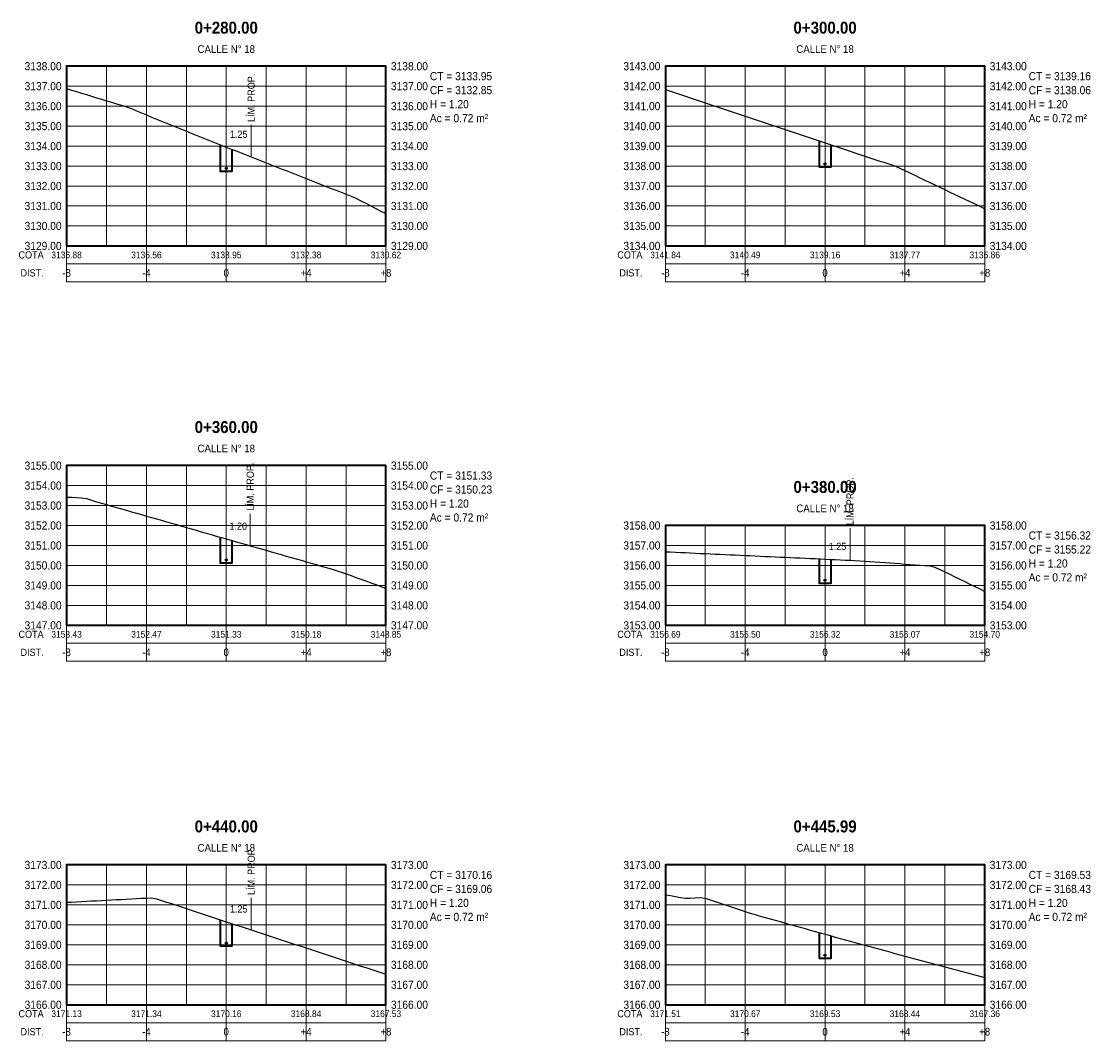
# Model space of a CAD drawing. Header units: metres. Extents: x 295850 to 310263, y 8095845 to 8104014.
# Tile 61 of 77: x 297450 to 297503, y 8103903 to 8103954. Entities that reach past the tile are written whole.
import ezdxf
from ezdxf.enums import TextEntityAlignment as Align

# ---------------------------------------------------------------- set-up
doc = ezdxf.new("R2010")
doc.units = ezdxf.units.M
doc.linetypes.add('CENTER', pattern=[5.08, 3.175, -0.635, 0.635, -0.635])
for name, color, linetype, lineweight in [('AP-EJES', 8, 'CENTER', 13), ('PERF-BANDAS', 7, 'Continuous', 18), ('PERF-MARCO', 7, 'Continuous', 35), ('SEC-GRILLA', 252, 'Continuous', 9), ('SEC-TERRENO', 32, 'Continuous', 25), ('SEC-TUB', 5, 'Continuous', 35), ('SEC-TXT', 7, 'Continuous', 18), ('SEC-ZANJA', 1, 'Continuous', 35)]:
    doc.layers.add(name, color=color, linetype=linetype, lineweight=lineweight)
doc.styles.add('ARIAL', font='arial.ttf')
doc.styles.add('ARIAL-B', font='arialbd.ttf')

# ---------------------------------------------------------------- blocks, each defined once
blk = doc.blocks.new('SECCION_C18_028000')
at = {"layer": 'SEC-TUB'}
h = blk.add_hatch(color=256, dxfattribs=at)
h.dxf.hatch_style = 1
h.paths.add_polyline_path([(297460.037, 8103946.888), (297460.037, 8103946.893), (297460.036, 8103946.898), (297460.035, 8103946.903), (297460.032, 8103946.907), (297460.03, 8103946.911), (297460.027, 8103946.915), (297460.023, 8103946.918), (297460.019, 8103946.921), (297460.014, 8103946.923), (297460.01, 8103946.924), (297460.005, 8103946.925), (297460, 8103946.926), (297459.995, 8103946.925), (297459.99, 8103946.924), (297459.986, 8103946.923), (297459.981, 8103946.921), (297459.977, 8103946.918), (297459.973, 8103946.915), (297459.97, 8103946.911), (297459.968, 8103946.907), (297459.965, 8103946.903), (297459.964, 8103946.898), (297459.963, 8103946.893), (297459.963, 8103946.888), (297459.963, 8103946.883), (297459.964, 8103946.879), (297459.965, 8103946.874), (297459.968, 8103946.87), (297459.97, 8103946.865), (297459.973, 8103946.862), (297459.977, 8103946.859), (297459.981, 8103946.856), (297459.986, 8103946.854), (297459.99, 8103946.852), (297459.995, 8103946.851), (297460, 8103946.851), (297460.005, 8103946.851), (297460.01, 8103946.852), (297460.014, 8103946.854), (297460.019, 8103946.856), (297460.023, 8103946.859), (297460.027, 8103946.862), (297460.03, 8103946.865), (297460.032, 8103946.87), (297460.035, 8103946.874), (297460.036, 8103946.879), (297460.037, 8103946.883)])
at = {"layer": 'AP-EJES'}
for p, q in [((297460, 8103943), (297460, 8103952)), ((297461.25, 8103947.459), (297461.25, 8103949.059))]:
    blk.add_line(p, q, dxfattribs=at)
at = {"layer": 'PERF-BANDAS'}
for p, q in [((297452, 8103943), (297452, 8103941.2)), ((297456, 8103943), (297456, 8103941.2)), ((297460, 8103943), (297460, 8103941.2)), ((297464, 8103943), (297464, 8103941.2)), ((297468, 8103943), (297468, 8103941.2)), ((297452, 8103942.1), (297468, 8103942.1))]:
    blk.add_line(p, q, dxfattribs=at)
blk.add_lwpolyline([(297452, 8103941.2), (297468, 8103941.2), (297468, 8103943), (297452, 8103943)], close=True, dxfattribs=at)
at = {"layer": 'PERF-MARCO'}
blk.add_lwpolyline([(297452, 8103943), (297468, 8103943), (297468, 8103952), (297452, 8103952)], close=True, dxfattribs=at)
at = {"layer": 'SEC-GRILLA'}
for p, q in [((297452, 8103952), (297468, 8103952)), ((297452, 8103943), (297452, 8103952)), ((297454, 8103943), (297454, 8103952)), ((297456, 8103943), (297456, 8103952)), ((297458, 8103943), (297458, 8103952)), ((297460, 8103943), (297460, 8103952)), ((297462, 8103943), (297462, 8103952)), ((297464, 8103943), (297464, 8103952)), ((297466, 8103943), (297466, 8103952)), ((297468, 8103943), (297468, 8103952)), ((297452, 8103951), (297468, 8103951)), ((297452, 8103950), (297468, 8103950)), ((297452, 8103949), (297468, 8103949)), ((297452, 8103948), (297468, 8103948)), ((297452, 8103947), (297468, 8103947)), ((297452, 8103946), (297468, 8103946)), ((297452, 8103945), (297468, 8103945)), ((297452, 8103944), (297468, 8103944)), ((297452, 8103943), (297468, 8103943))]:
    blk.add_line(p, q, dxfattribs=at)
at = {"layer": 'SEC-TERRENO'}
blk.add_lwpolyline([(297452, 8103950.881), (297452.25, 8103950.805), (297452.5, 8103950.728), (297452.75, 8103950.652), (297453, 8103950.576), (297453.25, 8103950.499), (297453.5, 8103950.423), (297453.75, 8103950.347), (297454, 8103950.27), (297454.25, 8103950.194), (297454.5, 8103950.118), (297454.75, 8103950.041), (297455, 8103949.965), (297455.25, 8103949.876), (297455.5, 8103949.77), (297455.75, 8103949.663), (297456, 8103949.557), (297456.25, 8103949.455), (297456.5, 8103949.352), (297456.75, 8103949.25), (297457, 8103949.148), (297457.25, 8103949.046), (297457.5, 8103948.944), (297457.75, 8103948.842), (297458, 8103948.74), (297458.25, 8103948.64), (297458.5, 8103948.541), (297458.75, 8103948.443), (297459, 8103948.345), (297459.25, 8103948.246), (297459.5, 8103948.148), (297459.75, 8103948.049), (297460, 8103947.951), (297460.25, 8103947.852), (297460.5, 8103947.754), (297460.75, 8103947.655), (297461, 8103947.557), (297461.25, 8103947.459), (297461.5, 8103947.36), (297461.75, 8103947.262), (297462, 8103947.163), (297462.25, 8103947.065), (297462.5, 8103946.966), (297462.75, 8103946.868), (297463, 8103946.77), (297463.25, 8103946.671), (297463.5, 8103946.573), (297463.75, 8103946.474), (297464, 8103946.376), (297464.25, 8103946.277), (297464.5, 8103946.179), (297464.75, 8103946.08), (297465, 8103945.982), (297465.25, 8103945.884), (297465.5, 8103945.785), (297465.75, 8103945.687), (297466, 8103945.588), (297466.25, 8103945.49), (297466.5, 8103945.391), (297466.75, 8103945.266), (297467, 8103945.136), (297467.25, 8103945.007), (297467.5, 8103944.878), (297467.75, 8103944.749), (297468, 8103944.62)], dxfattribs=at)
at = {"layer": 'SEC-TUB'}
blk.add_circle((297460, 8103946.888), 0.0375, dxfattribs=at)
at = {"layer": 'SEC-ZANJA'}
blk.add_lwpolyline([(297459.7, 8103948.069), (297459.7, 8103946.751), (297460.3, 8103946.751), (297460.3, 8103947.833)], dxfattribs=at)
at = {"layer": 'SEC-TXT', "width": 0.9}
for s, height, style, p in [('0+280.00', 0.6, 'ARIAL-B', (297460, 8103953.45)), ('CALLE N° 18', 0.384, 'ARIAL', (297460, 8103952.55)), ('1.25', 0.36, 'ARIAL', (297460.625, 8103948.301))]:
    blk.add_text(s, height=height, dxfattribs=dict(at, style=style)).set_placement(p, align=Align.BOTTOM_CENTER)
at = {"layer": 'SEC-TXT', "style": 'ARIAL', "width": 0.9}
for s, height, p in [('3138.00', 0.408, (297451.75, 8103952)), ('3137.00', 0.408, (297451.75, 8103951)), ('3136.00', 0.408, (297451.75, 8103950)), ('3135.00', 0.408, (297451.75, 8103949)), ('3134.00', 0.408, (297451.75, 8103948)), ('3133.00', 0.408, (297451.75, 8103947)), ('3132.00', 0.408, (297451.75, 8103946)), ('3131.00', 0.408, (297451.75, 8103945)), ('3130.00', 0.408, (297451.75, 8103944)), ('COTA', 0.36, (297450.85, 8103942.55)), ('3129.00', 0.408, (297451.75, 8103943)), ('DIST.', 0.36, (297450.85, 8103941.65))]:
    blk.add_text(s, height=height, dxfattribs=at).set_placement(p, align=Align.MIDDLE_RIGHT)
for s, p in [('3138.00', (297468.25, 8103952)), ('CT = 3133.95', (297470.2, 8103951.5)), ('3137.00', (297468.25, 8103951)), ('CF = 3132.85', (297470.2, 8103950.8)), ('3136.00', (297468.25, 8103950)), ('H = 1.20', (297470.2, 8103950.1)), ('Ac = 0.72 m²', (297470.2, 8103949.4)), ('3135.00', (297468.25, 8103949)), ('3134.00', (297468.25, 8103948)), ('3133.00', (297468.25, 8103947)), ('3132.00', (297468.25, 8103946)), ('3131.00', (297468.25, 8103945)), ('3130.00', (297468.25, 8103944)), ('3129.00', (297468.25, 8103943))]:
    blk.add_text(s, height=0.408, dxfattribs=at).set_placement(p, align=Align.MIDDLE_LEFT)
blk.add_text('LÍM. PROP.', height=0.36, rotation=90, dxfattribs=at).set_placement((297461.25, 8103949.209), align=Align.MIDDLE_LEFT)
for s, height, p in [('3136.88', 0.336, (297452, 8103942.55)), ('3135.56', 0.336, (297456, 8103942.55)), ('3133.95', 0.336, (297460, 8103942.55)), ('3132.38', 0.336, (297464, 8103942.55)), ('3130.62', 0.336, (297468, 8103942.55)), ('-8', 0.384, (297452, 8103941.65)), ('-4', 0.384, (297456, 8103941.65)), ('0', 0.384, (297460, 8103941.65)), ('+4', 0.384, (297464, 8103941.65)), ('+8', 0.384, (297468, 8103941.65))]:
    blk.add_text(s, height=height, dxfattribs=at).set_placement(p, align=Align.MIDDLE_CENTER)
blk = doc.blocks.new('SECCION_C18_030000')
at = {"layer": 'SEC-TUB'}
h = blk.add_hatch(color=256, dxfattribs=at)
h.dxf.hatch_style = 1
h.paths.add_polyline_path([(297490.037, 8103947.101), (297490.037, 8103947.106), (297490.036, 8103947.111), (297490.035, 8103947.116), (297490.032, 8103947.12), (297490.03, 8103947.124), (297490.027, 8103947.128), (297490.023, 8103947.131), (297490.019, 8103947.134), (297490.014, 8103947.136), (297490.01, 8103947.138), (297490.005, 8103947.139), (297490, 8103947.139), (297489.995, 8103947.139), (297489.99, 8103947.138), (297489.986, 8103947.136), (297489.981, 8103947.134), (297489.977, 8103947.131), (297489.973, 8103947.128), (297489.97, 8103947.124), (297489.968, 8103947.12), (297489.965, 8103947.116), (297489.964, 8103947.111), (297489.963, 8103947.106), (297489.963, 8103947.101), (297489.963, 8103947.096), (297489.964, 8103947.092), (297489.965, 8103947.087), (297489.968, 8103947.083), (297489.97, 8103947.079), (297489.973, 8103947.075), (297489.977, 8103947.072), (297489.981, 8103947.069), (297489.986, 8103947.067), (297489.99, 8103947.065), (297489.995, 8103947.064), (297490, 8103947.064), (297490.005, 8103947.064), (297490.01, 8103947.065), (297490.014, 8103947.067), (297490.019, 8103947.069), (297490.023, 8103947.072), (297490.027, 8103947.075), (297490.03, 8103947.079), (297490.032, 8103947.083), (297490.035, 8103947.087), (297490.036, 8103947.092), (297490.037, 8103947.096)])
at = {"layer": 'AP-EJES'}
blk.add_line((297490, 8103943), (297490, 8103952), dxfattribs=at)
at = {"layer": 'PERF-BANDAS'}
for p, q in [((297482, 8103943), (297482, 8103941.2)), ((297486, 8103943), (297486, 8103941.2)), ((297490, 8103943), (297490, 8103941.2)), ((297494, 8103943), (297494, 8103941.2)), ((297498, 8103943), (297498, 8103941.2)), ((297482, 8103942.1), (297498, 8103942.1))]:
    blk.add_line(p, q, dxfattribs=at)
blk.add_lwpolyline([(297482, 8103941.2), (297498, 8103941.2), (297498, 8103943), (297482, 8103943)], close=True, dxfattribs=at)
at = {"layer": 'PERF-MARCO'}
blk.add_lwpolyline([(297482, 8103943), (297498, 8103943), (297498, 8103952), (297482, 8103952)], close=True, dxfattribs=at)
at = {"layer": 'SEC-GRILLA'}
for p, q in [((297482, 8103952), (297498, 8103952)), ((297482, 8103943), (297482, 8103952)), ((297484, 8103943), (297484, 8103952)), ((297486, 8103943), (297486, 8103952)), ((297488, 8103943), (297488, 8103952)), ((297490, 8103943), (297490, 8103952)), ((297492, 8103943), (297492, 8103952)), ((297494, 8103943), (297494, 8103952)), ((297496, 8103943), (297496, 8103952)), ((297498, 8103943), (297498, 8103952)), ((297482, 8103951), (297498, 8103951)), ((297482, 8103950), (297498, 8103950)), ((297482, 8103949), (297498, 8103949)), ((297482, 8103948), (297498, 8103948)), ((297482, 8103947), (297498, 8103947)), ((297482, 8103946), (297498, 8103946)), ((297482, 8103945), (297498, 8103945)), ((297482, 8103944), (297498, 8103944)), ((297482, 8103943), (297498, 8103943))]:
    blk.add_line(p, q, dxfattribs=at)
at = {"layer": 'SEC-TERRENO'}
blk.add_lwpolyline([(297482, 8103950.835), (297482.25, 8103950.751), (297482.5, 8103950.667), (297482.75, 8103950.583), (297483, 8103950.499), (297483.25, 8103950.415), (297483.5, 8103950.331), (297483.75, 8103950.247), (297484, 8103950.163), (297484.25, 8103950.079), (297484.5, 8103949.995), (297484.75, 8103949.911), (297485, 8103949.827), (297485.25, 8103949.743), (297485.5, 8103949.659), (297485.75, 8103949.575), (297486, 8103949.491), (297486.25, 8103949.407), (297486.5, 8103949.323), (297486.75, 8103949.24), (297487, 8103949.158), (297487.25, 8103949.075), (297487.5, 8103948.992), (297487.75, 8103948.909), (297488, 8103948.826), (297488.25, 8103948.744), (297488.5, 8103948.661), (297488.75, 8103948.578), (297489, 8103948.495), (297489.25, 8103948.412), (297489.5, 8103948.329), (297489.75, 8103948.247), (297490, 8103948.164), (297490.25, 8103948.081), (297490.5, 8103947.998), (297490.75, 8103947.915), (297491, 8103947.833), (297491.25, 8103947.75), (297491.5, 8103947.667), (297491.75, 8103947.584), (297492, 8103947.501), (297492.25, 8103947.419), (297492.5, 8103947.336), (297492.75, 8103947.253), (297493, 8103947.17), (297493.25, 8103947.087), (297493.5, 8103947.004), (297493.75, 8103946.894), (297494, 8103946.775), (297494.25, 8103946.656), (297494.5, 8103946.536), (297494.75, 8103946.417), (297495, 8103946.297), (297495.25, 8103946.178), (297495.5, 8103946.058), (297495.75, 8103945.939), (297496, 8103945.82), (297496.25, 8103945.7), (297496.5, 8103945.581), (297496.75, 8103945.462), (297497, 8103945.342), (297497.25, 8103945.223), (297497.5, 8103945.104), (297497.75, 8103944.984), (297498, 8103944.865)], dxfattribs=at)
at = {"layer": 'SEC-TUB'}
blk.add_circle((297490, 8103947.101), 0.0375, dxfattribs=at)
at = {"layer": 'SEC-ZANJA'}
blk.add_lwpolyline([(297489.7, 8103948.263), (297489.7, 8103946.964), (297490.3, 8103946.964), (297490.3, 8103948.064)], dxfattribs=at)
at = {"layer": 'SEC-TXT', "width": 0.9}
for s, height, style, p in [('0+300.00', 0.6, 'ARIAL-B', (297490, 8103953.45)), ('CALLE N° 18', 0.384, 'ARIAL', (297490, 8103952.55))]:
    blk.add_text(s, height=height, dxfattribs=dict(at, style=style)).set_placement(p, align=Align.BOTTOM_CENTER)
at = {"layer": 'SEC-TXT', "style": 'ARIAL', "width": 0.9}
for s, height, p in [('3143.00', 0.408, (297481.75, 8103952)), ('3142.00', 0.408, (297481.75, 8103951)), ('3141.00', 0.408, (297481.75, 8103950)), ('3140.00', 0.408, (297481.75, 8103949)), ('3139.00', 0.408, (297481.75, 8103948)), ('3138.00', 0.408, (297481.75, 8103947)), ('3137.00', 0.408, (297481.75, 8103946)), ('3136.00', 0.408, (297481.75, 8103945)), ('3135.00', 0.408, (297481.75, 8103944)), ('COTA', 0.36, (297480.85, 8103942.55)), ('3134.00', 0.408, (297481.75, 8103943)), ('DIST.', 0.36, (297480.85, 8103941.65))]:
    blk.add_text(s, height=height, dxfattribs=at).set_placement(p, align=Align.MIDDLE_RIGHT)
for s, p in [('3143.00', (297498.25, 8103952)), ('CT = 3139.16', (297500.2, 8103951.5)), ('3142.00', (297498.25, 8103951)), ('CF = 3138.06', (297500.2, 8103950.8)), ('3141.00', (297498.25, 8103950)), ('H = 1.20', (297500.2, 8103950.1)), ('Ac = 0.72 m²', (297500.2, 8103949.4)), ('3140.00', (297498.25, 8103949)), ('3139.00', (297498.25, 8103948)), ('3138.00', (297498.25, 8103947)), ('3137.00', (297498.25, 8103946)), ('3136.00', (297498.25, 8103945)), ('3135.00', (297498.25, 8103944)), ('3134.00', (297498.25, 8103943))]:
    blk.add_text(s, height=0.408, dxfattribs=at).set_placement(p, align=Align.MIDDLE_LEFT)
for s, height, p in [('3141.84', 0.336, (297482, 8103942.55)), ('3140.49', 0.336, (297486, 8103942.55)), ('3139.16', 0.336, (297490, 8103942.55)), ('3137.77', 0.336, (297494, 8103942.55)), ('3135.86', 0.336, (297498, 8103942.55)), ('-8', 0.384, (297482, 8103941.65)), ('-4', 0.384, (297486, 8103941.65)), ('0', 0.384, (297490, 8103941.65)), ('+4', 0.384, (297494, 8103941.65)), ('+8', 0.384, (297498, 8103941.65))]:
    blk.add_text(s, height=height, dxfattribs=at).set_placement(p, align=Align.MIDDLE_CENTER)
blk = doc.blocks.new('SECCION_C18_036000')
at = {"layer": 'SEC-TUB'}
h = blk.add_hatch(color=256, dxfattribs=at)
h.dxf.hatch_style = 1
h.paths.add_polyline_path([(297460.037, 8103927.267), (297460.037, 8103927.272), (297460.036, 8103927.276), (297460.035, 8103927.281), (297460.032, 8103927.285), (297460.03, 8103927.29), (297460.027, 8103927.293), (297460.023, 8103927.296), (297460.019, 8103927.299), (297460.014, 8103927.301), (297460.01, 8103927.303), (297460.005, 8103927.304), (297460, 8103927.304), (297459.995, 8103927.304), (297459.99, 8103927.303), (297459.986, 8103927.301), (297459.981, 8103927.299), (297459.977, 8103927.296), (297459.973, 8103927.293), (297459.97, 8103927.29), (297459.968, 8103927.285), (297459.965, 8103927.281), (297459.964, 8103927.276), (297459.963, 8103927.272), (297459.963, 8103927.267), (297459.963, 8103927.262), (297459.964, 8103927.257), (297459.965, 8103927.252), (297459.968, 8103927.248), (297459.97, 8103927.244), (297459.973, 8103927.24), (297459.977, 8103927.237), (297459.981, 8103927.234), (297459.986, 8103927.232), (297459.99, 8103927.23), (297459.995, 8103927.23), (297460, 8103927.229), (297460.005, 8103927.23), (297460.01, 8103927.23), (297460.014, 8103927.232), (297460.019, 8103927.234), (297460.023, 8103927.237), (297460.027, 8103927.24), (297460.03, 8103927.244), (297460.032, 8103927.248), (297460.035, 8103927.252), (297460.036, 8103927.257), (297460.037, 8103927.262)])
at = {"layer": 'AP-EJES'}
for p, q in [((297460, 8103924), (297460, 8103932)), ((297461.2, 8103927.986), (297461.2, 8103929.586))]:
    blk.add_line(p, q, dxfattribs=at)
at = {"layer": 'PERF-BANDAS'}
for p, q in [((297452, 8103924), (297452, 8103922.2)), ((297456, 8103924), (297456, 8103922.2)), ((297460, 8103924), (297460, 8103922.2)), ((297464, 8103924), (297464, 8103922.2)), ((297468, 8103924), (297468, 8103922.2)), ((297452, 8103923.1), (297468, 8103923.1))]:
    blk.add_line(p, q, dxfattribs=at)
blk.add_lwpolyline([(297452, 8103922.2), (297468, 8103922.2), (297468, 8103924), (297452, 8103924)], close=True, dxfattribs=at)
at = {"layer": 'PERF-MARCO'}
blk.add_lwpolyline([(297452, 8103924), (297468, 8103924), (297468, 8103932), (297452, 8103932)], close=True, dxfattribs=at)
at = {"layer": 'SEC-GRILLA'}
for p, q in [((297452, 8103932), (297468, 8103932)), ((297452, 8103924), (297452, 8103932)), ((297454, 8103924), (297454, 8103932)), ((297456, 8103924), (297456, 8103932)), ((297458, 8103924), (297458, 8103932)), ((297460, 8103924), (297460, 8103932)), ((297462, 8103924), (297462, 8103932)), ((297464, 8103924), (297464, 8103932)), ((297466, 8103924), (297466, 8103932)), ((297468, 8103924), (297468, 8103932)), ((297452, 8103931), (297468, 8103931)), ((297452, 8103930), (297468, 8103930)), ((297452, 8103929), (297468, 8103929)), ((297452, 8103928), (297468, 8103928)), ((297452, 8103927), (297468, 8103927)), ((297452, 8103926), (297468, 8103926)), ((297452, 8103925), (297468, 8103925)), ((297452, 8103924), (297468, 8103924))]:
    blk.add_line(p, q, dxfattribs=at)
at = {"layer": 'SEC-TERRENO'}
blk.add_lwpolyline([(297452, 8103930.425), (297452.25, 8103930.419), (297452.5, 8103930.405), (297452.75, 8103930.386), (297453, 8103930.355), (297453.25, 8103930.273), (297453.5, 8103930.192), (297453.75, 8103930.119), (297454, 8103930.047), (297454.25, 8103929.975), (297454.5, 8103929.904), (297454.75, 8103929.832), (297455, 8103929.761), (297455.25, 8103929.689), (297455.5, 8103929.618), (297455.75, 8103929.546), (297456, 8103929.474), (297456.25, 8103929.403), (297456.5, 8103929.331), (297456.75, 8103929.26), (297457, 8103929.188), (297457.25, 8103929.117), (297457.5, 8103929.045), (297457.75, 8103928.973), (297458, 8103928.902), (297458.25, 8103928.83), (297458.5, 8103928.759), (297458.75, 8103928.687), (297459, 8103928.616), (297459.25, 8103928.544), (297459.5, 8103928.472), (297459.75, 8103928.401), (297460, 8103928.329), (297460.25, 8103928.258), (297460.5, 8103928.186), (297460.75, 8103928.115), (297461, 8103928.043), (297461.25, 8103927.971), (297461.5, 8103927.9), (297461.75, 8103927.828), (297462, 8103927.757), (297462.25, 8103927.685), (297462.5, 8103927.613), (297462.75, 8103927.542), (297463, 8103927.47), (297463.25, 8103927.399), (297463.5, 8103927.327), (297463.75, 8103927.256), (297464, 8103927.184), (297464.25, 8103927.112), (297464.5, 8103927.041), (297464.75, 8103926.969), (297465, 8103926.898), (297465.25, 8103926.826), (297465.5, 8103926.746), (297465.75, 8103926.66), (297466, 8103926.574), (297466.25, 8103926.489), (297466.5, 8103926.403), (297466.75, 8103926.317), (297467, 8103926.227), (297467.25, 8103926.133), (297467.5, 8103926.038), (297467.75, 8103925.944), (297468, 8103925.849)], dxfattribs=at)
at = {"layer": 'SEC-TUB'}
blk.add_circle((297460, 8103927.267), 0.0375, dxfattribs=at)
at = {"layer": 'SEC-ZANJA'}
blk.add_lwpolyline([(297459.7, 8103928.415), (297459.7, 8103927.129), (297460.3, 8103927.129), (297460.3, 8103928.243)], dxfattribs=at)
at = {"layer": 'SEC-TXT', "width": 0.9}
for s, height, style, p in [('0+360.00', 0.6, 'ARIAL-B', (297460, 8103933.45)), ('CALLE N° 18', 0.384, 'ARIAL', (297460, 8103932.55)), ('1.20', 0.36, 'ARIAL', (297460.6, 8103928.679))]:
    blk.add_text(s, height=height, dxfattribs=dict(at, style=style)).set_placement(p, align=Align.BOTTOM_CENTER)
at = {"layer": 'SEC-TXT', "style": 'ARIAL', "width": 0.9}
for s, height, p in [('3155.00', 0.408, (297451.75, 8103932)), ('3154.00', 0.408, (297451.75, 8103931)), ('3153.00', 0.408, (297451.75, 8103930)), ('3152.00', 0.408, (297451.75, 8103929)), ('3151.00', 0.408, (297451.75, 8103928)), ('3150.00', 0.408, (297451.75, 8103927)), ('3149.00', 0.408, (297451.75, 8103926)), ('3148.00', 0.408, (297451.75, 8103925)), ('3147.00', 0.408, (297451.75, 8103924)), ('COTA', 0.36, (297450.85, 8103923.55)), ('DIST.', 0.36, (297450.85, 8103922.65))]:
    blk.add_text(s, height=height, dxfattribs=at).set_placement(p, align=Align.MIDDLE_RIGHT)
for s, p in [('3155.00', (297468.25, 8103932)), ('CT = 3151.33', (297470.2, 8103931.5)), ('3154.00', (297468.25, 8103931)), ('CF = 3150.23', (297470.2, 8103930.8)), ('3153.00', (297468.25, 8103930)), ('H = 1.20', (297470.2, 8103930.1)), ('Ac = 0.72 m²', (297470.2, 8103929.4)), ('3152.00', (297468.25, 8103929)), ('3151.00', (297468.25, 8103928)), ('3150.00', (297468.25, 8103927)), ('3149.00', (297468.25, 8103926)), ('3148.00', (297468.25, 8103925)), ('3147.00', (297468.25, 8103924))]:
    blk.add_text(s, height=0.408, dxfattribs=at).set_placement(p, align=Align.MIDDLE_LEFT)
blk.add_text('LÍM. PROP.', height=0.36, rotation=90, dxfattribs=at).set_placement((297461.2, 8103929.736), align=Align.MIDDLE_LEFT)
for s, height, p in [('3153.43', 0.336, (297452, 8103923.55)), ('3152.47', 0.336, (297456, 8103923.55)), ('3151.33', 0.336, (297460, 8103923.55)), ('3150.18', 0.336, (297464, 8103923.55)), ('3148.85', 0.336, (297468, 8103923.55)), ('-8', 0.384, (297452, 8103922.65)), ('-4', 0.384, (297456, 8103922.65)), ('0', 0.384, (297460, 8103922.65)), ('+4', 0.384, (297464, 8103922.65)), ('+8', 0.384, (297468, 8103922.65))]:
    blk.add_text(s, height=height, dxfattribs=at).set_placement(p, align=Align.MIDDLE_CENTER)
blk = doc.blocks.new('SECCION_C18_038000')
at = {"layer": 'SEC-TUB'}
h = blk.add_hatch(color=256, dxfattribs=at)
h.dxf.hatch_style = 1
h.paths.add_polyline_path([(297490.037, 8103926.253), (297490.037, 8103926.258), (297490.036, 8103926.263), (297490.035, 8103926.267), (297490.032, 8103926.272), (297490.03, 8103926.276), (297490.027, 8103926.28), (297490.023, 8103926.283), (297490.019, 8103926.286), (297490.014, 8103926.288), (297490.01, 8103926.289), (297490.005, 8103926.29), (297490, 8103926.291), (297489.995, 8103926.29), (297489.99, 8103926.289), (297489.986, 8103926.288), (297489.981, 8103926.286), (297489.977, 8103926.283), (297489.973, 8103926.28), (297489.97, 8103926.276), (297489.968, 8103926.272), (297489.965, 8103926.267), (297489.964, 8103926.263), (297489.963, 8103926.258), (297489.963, 8103926.253), (297489.963, 8103926.248), (297489.964, 8103926.243), (297489.965, 8103926.239), (297489.968, 8103926.234), (297489.97, 8103926.23), (297489.973, 8103926.227), (297489.977, 8103926.223), (297489.981, 8103926.221), (297489.986, 8103926.218), (297489.99, 8103926.217), (297489.995, 8103926.216), (297490, 8103926.216), (297490.005, 8103926.216), (297490.01, 8103926.217), (297490.014, 8103926.218), (297490.019, 8103926.221), (297490.023, 8103926.223), (297490.027, 8103926.227), (297490.03, 8103926.23), (297490.032, 8103926.234), (297490.035, 8103926.239), (297490.036, 8103926.243), (297490.037, 8103926.248)])
at = {"layer": 'AP-EJES'}
for p, q in [((297490, 8103924), (297490, 8103929)), ((297491.25, 8103927.258), (297491.25, 8103928.858))]:
    blk.add_line(p, q, dxfattribs=at)
at = {"layer": 'PERF-BANDAS'}
for p, q in [((297482, 8103924), (297482, 8103922.2)), ((297486, 8103924), (297486, 8103922.2)), ((297490, 8103924), (297490, 8103922.2)), ((297494, 8103924), (297494, 8103922.2)), ((297498, 8103924), (297498, 8103922.2)), ((297482, 8103923.1), (297498, 8103923.1))]:
    blk.add_line(p, q, dxfattribs=at)
blk.add_lwpolyline([(297482, 8103922.2), (297498, 8103922.2), (297498, 8103924), (297482, 8103924)], close=True, dxfattribs=at)
at = {"layer": 'PERF-MARCO'}
blk.add_lwpolyline([(297482, 8103924), (297498, 8103924), (297498, 8103929), (297482, 8103929)], close=True, dxfattribs=at)
at = {"layer": 'SEC-GRILLA'}
for p, q in [((297482, 8103929), (297498, 8103929)), ((297482, 8103924), (297482, 8103929)), ((297484, 8103924), (297484, 8103929)), ((297486, 8103924), (297486, 8103929)), ((297488, 8103924), (297488, 8103929)), ((297490, 8103924), (297490, 8103929)), ((297492, 8103924), (297492, 8103929)), ((297494, 8103924), (297494, 8103929)), ((297496, 8103924), (297496, 8103929)), ((297498, 8103924), (297498, 8103929)), ((297482, 8103928), (297498, 8103928)), ((297482, 8103927), (297498, 8103927)), ((297482, 8103926), (297498, 8103926)), ((297482, 8103925), (297498, 8103925)), ((297482, 8103924), (297498, 8103924))]:
    blk.add_line(p, q, dxfattribs=at)
at = {"layer": 'SEC-TERRENO'}
blk.add_lwpolyline([(297482, 8103927.686), (297482.25, 8103927.675), (297482.5, 8103927.663), (297482.75, 8103927.652), (297483, 8103927.64), (297483.25, 8103927.628), (297483.5, 8103927.617), (297483.75, 8103927.605), (297484, 8103927.594), (297484.25, 8103927.582), (297484.5, 8103927.57), (297484.75, 8103927.559), (297485, 8103927.547), (297485.25, 8103927.536), (297485.5, 8103927.524), (297485.75, 8103927.513), (297486, 8103927.501), (297486.25, 8103927.489), (297486.5, 8103927.478), (297486.75, 8103927.466), (297487, 8103927.455), (297487.25, 8103927.443), (297487.5, 8103927.432), (297487.75, 8103927.42), (297488, 8103927.408), (297488.25, 8103927.397), (297488.5, 8103927.385), (297488.75, 8103927.374), (297489, 8103927.362), (297489.25, 8103927.35), (297489.5, 8103927.339), (297489.75, 8103927.327), (297490, 8103927.316), (297490.25, 8103927.304), (297490.5, 8103927.292), (297490.75, 8103927.281), (297491, 8103927.269), (297491.25, 8103927.258), (297491.5, 8103927.246), (297491.75, 8103927.234), (297492, 8103927.216), (297492.25, 8103927.198), (297492.5, 8103927.18), (297492.75, 8103927.161), (297493, 8103927.143), (297493.25, 8103927.125), (297493.5, 8103927.107), (297493.75, 8103927.089), (297494, 8103927.071), (297494.25, 8103927.053), (297494.5, 8103927.035), (297494.75, 8103927.016), (297495, 8103926.998), (297495.25, 8103926.98), (297495.5, 8103926.919), (297495.75, 8103926.797), (297496, 8103926.676), (297496.25, 8103926.554), (297496.5, 8103926.432), (297496.75, 8103926.31), (297497, 8103926.189), (297497.25, 8103926.067), (297497.5, 8103925.945), (297497.75, 8103925.824), (297498, 8103925.702)], dxfattribs=at)
at = {"layer": 'SEC-TUB'}
blk.add_circle((297490, 8103926.253), 0.0375, dxfattribs=at)
at = {"layer": 'SEC-ZANJA'}
blk.add_lwpolyline([(297489.7, 8103927.33), (297489.7, 8103926.116), (297490.3, 8103926.116), (297490.3, 8103927.302)], dxfattribs=at)
at = {"layer": 'SEC-TXT', "width": 0.9}
for s, height, style, p in [('0+380.00', 0.6, 'ARIAL-B', (297490, 8103930.45)), ('CALLE N° 18', 0.384, 'ARIAL', (297490, 8103929.55)), ('1.25', 0.36, 'ARIAL', (297490.625, 8103927.666))]:
    blk.add_text(s, height=height, dxfattribs=dict(at, style=style)).set_placement(p, align=Align.BOTTOM_CENTER)
at = {"layer": 'SEC-TXT', "style": 'ARIAL', "width": 0.9}
blk.add_text('LÍM. PROP.', height=0.36, rotation=90, dxfattribs=at).set_placement((297491.25, 8103929.008), align=Align.MIDDLE_LEFT)
for s, height, p in [('3158.00', 0.408, (297481.75, 8103929)), ('3157.00', 0.408, (297481.75, 8103928)), ('3156.00', 0.408, (297481.75, 8103927)), ('3155.00', 0.408, (297481.75, 8103926)), ('3154.00', 0.408, (297481.75, 8103925)), ('3153.00', 0.408, (297481.75, 8103924)), ('COTA', 0.36, (297480.85, 8103923.55)), ('DIST.', 0.36, (297480.85, 8103922.65))]:
    blk.add_text(s, height=height, dxfattribs=at).set_placement(p, align=Align.MIDDLE_RIGHT)
for s, p in [('3158.00', (297498.25, 8103929)), ('CT = 3156.32', (297500.2, 8103928.5)), ('3157.00', (297498.25, 8103928)), ('CF = 3155.22', (297500.2, 8103927.8)), ('H = 1.20', (297500.2, 8103927.1)), ('3156.00', (297498.25, 8103927)), ('3155.00', (297498.25, 8103926)), ('Ac = 0.72 m²', (297500.2, 8103926.4)), ('3154.00', (297498.25, 8103925)), ('3153.00', (297498.25, 8103924))]:
    blk.add_text(s, height=0.408, dxfattribs=at).set_placement(p, align=Align.MIDDLE_LEFT)
for s, height, p in [('3156.69', 0.336, (297482, 8103923.55)), ('3156.50', 0.336, (297486, 8103923.55)), ('3156.32', 0.336, (297490, 8103923.55)), ('3156.07', 0.336, (297494, 8103923.55)), ('3154.70', 0.336, (297498, 8103923.55)), ('-8', 0.384, (297482, 8103922.65)), ('-4', 0.384, (297486, 8103922.65)), ('0', 0.384, (297490, 8103922.65)), ('+4', 0.384, (297494, 8103922.65)), ('+8', 0.384, (297498, 8103922.65))]:
    blk.add_text(s, height=height, dxfattribs=at).set_placement(p, align=Align.MIDDLE_CENTER)
blk = doc.blocks.new('SECCION_C18_044000')
at = {"layer": 'SEC-TUB'}
h = blk.add_hatch(color=256, dxfattribs=at)
h.dxf.hatch_style = 1
h.paths.add_polyline_path([(297460.037, 8103908.095), (297460.037, 8103908.1), (297460.036, 8103908.105), (297460.035, 8103908.11), (297460.032, 8103908.114), (297460.03, 8103908.118), (297460.027, 8103908.122), (297460.023, 8103908.125), (297460.019, 8103908.128), (297460.014, 8103908.13), (297460.01, 8103908.132), (297460.005, 8103908.132), (297460, 8103908.133), (297459.995, 8103908.132), (297459.99, 8103908.132), (297459.986, 8103908.13), (297459.981, 8103908.128), (297459.977, 8103908.125), (297459.973, 8103908.122), (297459.97, 8103908.118), (297459.968, 8103908.114), (297459.965, 8103908.11), (297459.964, 8103908.105), (297459.963, 8103908.1), (297459.963, 8103908.095), (297459.963, 8103908.09), (297459.964, 8103908.086), (297459.965, 8103908.081), (297459.968, 8103908.077), (297459.97, 8103908.072), (297459.973, 8103908.069), (297459.977, 8103908.066), (297459.981, 8103908.063), (297459.986, 8103908.061), (297459.99, 8103908.059), (297459.995, 8103908.058), (297460, 8103908.058), (297460.005, 8103908.058), (297460.01, 8103908.059), (297460.014, 8103908.061), (297460.019, 8103908.063), (297460.023, 8103908.066), (297460.027, 8103908.069), (297460.03, 8103908.072), (297460.032, 8103908.077), (297460.035, 8103908.081), (297460.036, 8103908.086), (297460.037, 8103908.09)])
at = {"layer": 'AP-EJES'}
for p, q in [((297460, 8103905), (297460, 8103912)), ((297461.25, 8103908.747), (297461.25, 8103910.347))]:
    blk.add_line(p, q, dxfattribs=at)
at = {"layer": 'PERF-BANDAS'}
for p, q in [((297452, 8103905), (297452, 8103903.2)), ((297456, 8103905), (297456, 8103903.2)), ((297460, 8103905), (297460, 8103903.2)), ((297464, 8103905), (297464, 8103903.2)), ((297468, 8103905), (297468, 8103903.2)), ((297452, 8103904.1), (297468, 8103904.1))]:
    blk.add_line(p, q, dxfattribs=at)
blk.add_lwpolyline([(297452, 8103903.2), (297468, 8103903.2), (297468, 8103905), (297452, 8103905)], close=True, dxfattribs=at)
at = {"layer": 'PERF-MARCO'}
blk.add_lwpolyline([(297452, 8103905), (297468, 8103905), (297468, 8103912), (297452, 8103912)], close=True, dxfattribs=at)
at = {"layer": 'SEC-GRILLA'}
for p, q in [((297452, 8103912), (297468, 8103912)), ((297452, 8103905), (297452, 8103912)), ((297454, 8103905), (297454, 8103912)), ((297456, 8103905), (297456, 8103912)), ((297458, 8103905), (297458, 8103912)), ((297460, 8103905), (297460, 8103912)), ((297462, 8103905), (297462, 8103912)), ((297464, 8103905), (297464, 8103912)), ((297466, 8103905), (297466, 8103912)), ((297468, 8103905), (297468, 8103912)), ((297452, 8103911), (297468, 8103911)), ((297452, 8103910), (297468, 8103910)), ((297452, 8103909), (297468, 8103909)), ((297452, 8103908), (297468, 8103908)), ((297452, 8103907), (297468, 8103907)), ((297452, 8103906), (297468, 8103906)), ((297452, 8103905), (297468, 8103905))]:
    blk.add_line(p, q, dxfattribs=at)
at = {"layer": 'SEC-TERRENO'}
blk.add_lwpolyline([(297452, 8103910.132), (297452.25, 8103910.145), (297452.5, 8103910.159), (297452.75, 8103910.172), (297453, 8103910.185), (297453.25, 8103910.198), (297453.5, 8103910.211), (297453.75, 8103910.224), (297454, 8103910.237), (297454.25, 8103910.25), (297454.5, 8103910.264), (297454.75, 8103910.277), (297455, 8103910.29), (297455.25, 8103910.303), (297455.5, 8103910.316), (297455.75, 8103910.329), (297456, 8103910.342), (297456.25, 8103910.356), (297456.5, 8103910.308), (297456.75, 8103910.226), (297457, 8103910.144), (297457.25, 8103910.062), (297457.5, 8103909.979), (297457.75, 8103909.897), (297458, 8103909.815), (297458.25, 8103909.733), (297458.5, 8103909.651), (297458.75, 8103909.569), (297459, 8103909.486), (297459.25, 8103909.404), (297459.5, 8103909.322), (297459.75, 8103909.24), (297460, 8103909.158), (297460.25, 8103909.076), (297460.5, 8103908.993), (297460.75, 8103908.911), (297461, 8103908.829), (297461.25, 8103908.747), (297461.5, 8103908.665), (297461.75, 8103908.583), (297462, 8103908.5), (297462.25, 8103908.418), (297462.5, 8103908.336), (297462.75, 8103908.254), (297463, 8103908.172), (297463.25, 8103908.09), (297463.5, 8103908.007), (297463.75, 8103907.925), (297464, 8103907.843), (297464.25, 8103907.761), (297464.5, 8103907.679), (297464.75, 8103907.597), (297465, 8103907.514), (297465.25, 8103907.432), (297465.5, 8103907.35), (297465.75, 8103907.268), (297466, 8103907.186), (297466.25, 8103907.104), (297466.5, 8103907.021), (297466.75, 8103906.939), (297467, 8103906.857), (297467.25, 8103906.775), (297467.5, 8103906.693), (297467.75, 8103906.611), (297468, 8103906.528)], dxfattribs=at)
at = {"layer": 'SEC-TUB'}
blk.add_circle((297460, 8103908.095), 0.0375, dxfattribs=at)
at = {"layer": 'SEC-ZANJA'}
blk.add_lwpolyline([(297459.7, 8103909.256), (297459.7, 8103907.958), (297460.3, 8103907.958), (297460.3, 8103909.059)], dxfattribs=at)
at = {"layer": 'SEC-TXT', "width": 0.9}
for s, height, style, p in [('0+440.00', 0.6, 'ARIAL-B', (297460, 8103913.45)), ('CALLE N° 18', 0.384, 'ARIAL', (297460, 8103912.55)), ('1.25', 0.36, 'ARIAL', (297460.625, 8103909.508))]:
    blk.add_text(s, height=height, dxfattribs=dict(at, style=style)).set_placement(p, align=Align.BOTTOM_CENTER)
at = {"layer": 'SEC-TXT', "style": 'ARIAL', "width": 0.9}
blk.add_text('LÍM. PROP.', height=0.36, rotation=90, dxfattribs=at).set_placement((297461.25, 8103910.497), align=Align.MIDDLE_LEFT)
for s, height, p in [('3173.00', 0.408, (297451.75, 8103912)), ('3172.00', 0.408, (297451.75, 8103911)), ('3171.00', 0.408, (297451.75, 8103910)), ('3170.00', 0.408, (297451.75, 8103909)), ('3169.00', 0.408, (297451.75, 8103908)), ('3168.00', 0.408, (297451.75, 8103907)), ('3167.00', 0.408, (297451.75, 8103906)), ('3166.00', 0.408, (297451.75, 8103905)), ('COTA', 0.36, (297450.85, 8103904.55)), ('DIST.', 0.36, (297450.85, 8103903.65))]:
    blk.add_text(s, height=height, dxfattribs=at).set_placement(p, align=Align.MIDDLE_RIGHT)
for s, p in [('3173.00', (297468.25, 8103912)), ('CT = 3170.16', (297470.2, 8103911.5)), ('3172.00', (297468.25, 8103911)), ('CF = 3169.06', (297470.2, 8103910.8)), ('3171.00', (297468.25, 8103910)), ('H = 1.20', (297470.2, 8103910.1)), ('Ac = 0.72 m²', (297470.2, 8103909.4)), ('3170.00', (297468.25, 8103909)), ('3169.00', (297468.25, 8103908)), ('3168.00', (297468.25, 8103907)), ('3167.00', (297468.25, 8103906)), ('3166.00', (297468.25, 8103905))]:
    blk.add_text(s, height=0.408, dxfattribs=at).set_placement(p, align=Align.MIDDLE_LEFT)
for s, height, p in [('3171.13', 0.336, (297452, 8103904.55)), ('3171.34', 0.336, (297456, 8103904.55)), ('3170.16', 0.336, (297460, 8103904.55)), ('3168.84', 0.336, (297464, 8103904.55)), ('3167.53', 0.336, (297468, 8103904.55)), ('-8', 0.384, (297452, 8103903.65)), ('-4', 0.384, (297456, 8103903.65)), ('0', 0.384, (297460, 8103903.65)), ('+4', 0.384, (297464, 8103903.65)), ('+8', 0.384, (297468, 8103903.65))]:
    blk.add_text(s, height=height, dxfattribs=at).set_placement(p, align=Align.MIDDLE_CENTER)
blk = doc.blocks.new('SECCION_C18_044599')
at = {"layer": 'SEC-TUB'}
h = blk.add_hatch(color=256, dxfattribs=at)
h.dxf.hatch_style = 1
h.paths.add_polyline_path([(297490.037, 8103907.468), (297490.037, 8103907.473), (297490.036, 8103907.478), (297490.035, 8103907.483), (297490.032, 8103907.487), (297490.03, 8103907.491), (297490.027, 8103907.495), (297490.023, 8103907.498), (297490.019, 8103907.501), (297490.014, 8103907.503), (297490.01, 8103907.505), (297490.005, 8103907.506), (297490, 8103907.506), (297489.995, 8103907.506), (297489.99, 8103907.505), (297489.986, 8103907.503), (297489.981, 8103907.501), (297489.977, 8103907.498), (297489.973, 8103907.495), (297489.97, 8103907.491), (297489.968, 8103907.487), (297489.965, 8103907.483), (297489.964, 8103907.478), (297489.963, 8103907.473), (297489.963, 8103907.468), (297489.963, 8103907.464), (297489.964, 8103907.459), (297489.965, 8103907.454), (297489.968, 8103907.45), (297489.97, 8103907.446), (297489.973, 8103907.442), (297489.977, 8103907.439), (297489.981, 8103907.436), (297489.986, 8103907.434), (297489.99, 8103907.432), (297489.995, 8103907.431), (297490, 8103907.431), (297490.005, 8103907.431), (297490.01, 8103907.432), (297490.014, 8103907.434), (297490.019, 8103907.436), (297490.023, 8103907.439), (297490.027, 8103907.442), (297490.03, 8103907.446), (297490.032, 8103907.45), (297490.035, 8103907.454), (297490.036, 8103907.459), (297490.037, 8103907.464)])
at = {"layer": 'AP-EJES'}
blk.add_line((297490, 8103905), (297490, 8103912), dxfattribs=at)
at = {"layer": 'PERF-BANDAS'}
for p, q in [((297482, 8103905), (297482, 8103903.2)), ((297486, 8103905), (297486, 8103903.2)), ((297490, 8103905), (297490, 8103903.2)), ((297494, 8103905), (297494, 8103903.2)), ((297498, 8103905), (297498, 8103903.2)), ((297482, 8103904.1), (297498, 8103904.1))]:
    blk.add_line(p, q, dxfattribs=at)
blk.add_lwpolyline([(297482, 8103903.2), (297498, 8103903.2), (297498, 8103905), (297482, 8103905)], close=True, dxfattribs=at)
at = {"layer": 'PERF-MARCO'}
blk.add_lwpolyline([(297482, 8103905), (297498, 8103905), (297498, 8103912), (297482, 8103912)], close=True, dxfattribs=at)
at = {"layer": 'SEC-GRILLA'}
for p, q in [((297482, 8103912), (297498, 8103912)), ((297482, 8103905), (297482, 8103912)), ((297484, 8103905), (297484, 8103912)), ((297486, 8103905), (297486, 8103912)), ((297488, 8103905), (297488, 8103912)), ((297490, 8103905), (297490, 8103912)), ((297492, 8103905), (297492, 8103912)), ((297494, 8103905), (297494, 8103912)), ((297496, 8103905), (297496, 8103912)), ((297498, 8103905), (297498, 8103912)), ((297482, 8103911), (297498, 8103911)), ((297482, 8103910), (297498, 8103910)), ((297482, 8103909), (297498, 8103909)), ((297482, 8103908), (297498, 8103908)), ((297482, 8103907), (297498, 8103907)), ((297482, 8103906), (297498, 8103906)), ((297482, 8103905), (297498, 8103905))]:
    blk.add_line(p, q, dxfattribs=at)
at = {"layer": 'SEC-TERRENO'}
blk.add_lwpolyline([(297482, 8103910.51), (297482.25, 8103910.466), (297482.5, 8103910.422), (297482.75, 8103910.378), (297483, 8103910.334), (297483.25, 8103910.342), (297483.5, 8103910.355), (297483.75, 8103910.369), (297484, 8103910.33), (297484.25, 8103910.248), (297484.5, 8103910.166), (297484.75, 8103910.084), (297485, 8103910.002), (297485.25, 8103909.92), (297485.5, 8103909.837), (297485.75, 8103909.755), (297486, 8103909.673), (297486.25, 8103909.591), (297486.5, 8103909.513), (297486.75, 8103909.443), (297487, 8103909.373), (297487.25, 8103909.303), (297487.5, 8103909.233), (297487.75, 8103909.162), (297488, 8103909.092), (297488.25, 8103909.022), (297488.5, 8103908.952), (297488.75, 8103908.882), (297489, 8103908.812), (297489.25, 8103908.741), (297489.5, 8103908.671), (297489.75, 8103908.601), (297490, 8103908.531), (297490.25, 8103908.461), (297490.5, 8103908.391), (297490.75, 8103908.32), (297491, 8103908.25), (297491.25, 8103908.181), (297491.5, 8103908.114), (297491.75, 8103908.047), (297492, 8103907.979), (297492.25, 8103907.912), (297492.5, 8103907.844), (297492.75, 8103907.777), (297493, 8103907.709), (297493.25, 8103907.642), (297493.5, 8103907.574), (297493.75, 8103907.507), (297494, 8103907.439), (297494.25, 8103907.372), (297494.5, 8103907.305), (297494.75, 8103907.237), (297495, 8103907.17), (297495.25, 8103907.102), (297495.5, 8103907.035), (297495.75, 8103906.967), (297496, 8103906.9), (297496.25, 8103906.832), (297496.5, 8103906.765), (297496.75, 8103906.698), (297497, 8103906.63), (297497.25, 8103906.563), (297497.5, 8103906.495), (297497.75, 8103906.428), (297498, 8103906.361)], dxfattribs=at)
at = {"layer": 'SEC-TUB'}
blk.add_circle((297490, 8103907.468), 0.0375, dxfattribs=at)
at = {"layer": 'SEC-ZANJA'}
blk.add_lwpolyline([(297489.7, 8103908.615), (297489.7, 8103907.331), (297490.3, 8103907.331), (297490.3, 8103908.447)], dxfattribs=at)
at = {"layer": 'SEC-TXT', "width": 0.9}
for s, height, style, p in [('0+445.99', 0.6, 'ARIAL-B', (297490, 8103913.45)), ('CALLE N° 18', 0.384, 'ARIAL', (297490, 8103912.55))]:
    blk.add_text(s, height=height, dxfattribs=dict(at, style=style)).set_placement(p, align=Align.BOTTOM_CENTER)
at = {"layer": 'SEC-TXT', "style": 'ARIAL', "width": 0.9}
for s, height, p in [('3173.00', 0.408, (297481.75, 8103912)), ('3172.00', 0.408, (297481.75, 8103911)), ('3171.00', 0.408, (297481.75, 8103910)), ('3170.00', 0.408, (297481.75, 8103909)), ('3169.00', 0.408, (297481.75, 8103908)), ('3168.00', 0.408, (297481.75, 8103907)), ('3167.00', 0.408, (297481.75, 8103906)), ('3166.00', 0.408, (297481.75, 8103905)), ('COTA', 0.36, (297480.85, 8103904.55)), ('DIST.', 0.36, (297480.85, 8103903.65))]:
    blk.add_text(s, height=height, dxfattribs=at).set_placement(p, align=Align.MIDDLE_RIGHT)
for s, p in [('3173.00', (297498.25, 8103912)), ('CT = 3169.53', (297500.2, 8103911.5)), ('3172.00', (297498.25, 8103911)), ('CF = 3168.43', (297500.2, 8103910.8)), ('3171.00', (297498.25, 8103910)), ('H = 1.20', (297500.2, 8103910.1)), ('Ac = 0.72 m²', (297500.2, 8103909.4)), ('3170.00', (297498.25, 8103909)), ('3169.00', (297498.25, 8103908)), ('3168.00', (297498.25, 8103907)), ('3167.00', (297498.25, 8103906)), ('3166.00', (297498.25, 8103905))]:
    blk.add_text(s, height=0.408, dxfattribs=at).set_placement(p, align=Align.MIDDLE_LEFT)
for s, height, p in [('3171.51', 0.336, (297482, 8103904.55)), ('3170.67', 0.336, (297486, 8103904.55)), ('3169.53', 0.336, (297490, 8103904.55)), ('3168.44', 0.336, (297494, 8103904.55)), ('3167.36', 0.336, (297498, 8103904.55)), ('-8', 0.384, (297482, 8103903.65)), ('-4', 0.384, (297486, 8103903.65)), ('0', 0.384, (297490, 8103903.65)), ('+4', 0.384, (297494, 8103903.65)), ('+8', 0.384, (297498, 8103903.65))]:
    blk.add_text(s, height=height, dxfattribs=at).set_placement(p, align=Align.MIDDLE_CENTER)

msp = doc.modelspace()

# ---------------------------------------------------------------- block references
at = {"layer": 'SEC-GRILLA'}
for name in ['SECCION_C18_028000', 'SECCION_C18_030000', 'SECCION_C18_036000', 'SECCION_C18_038000', 'SECCION_C18_044000', 'SECCION_C18_044599']:
    msp.add_blockref(name, (0, 0), dxfattribs=at)

doc.saveas('drawing.dxf')
